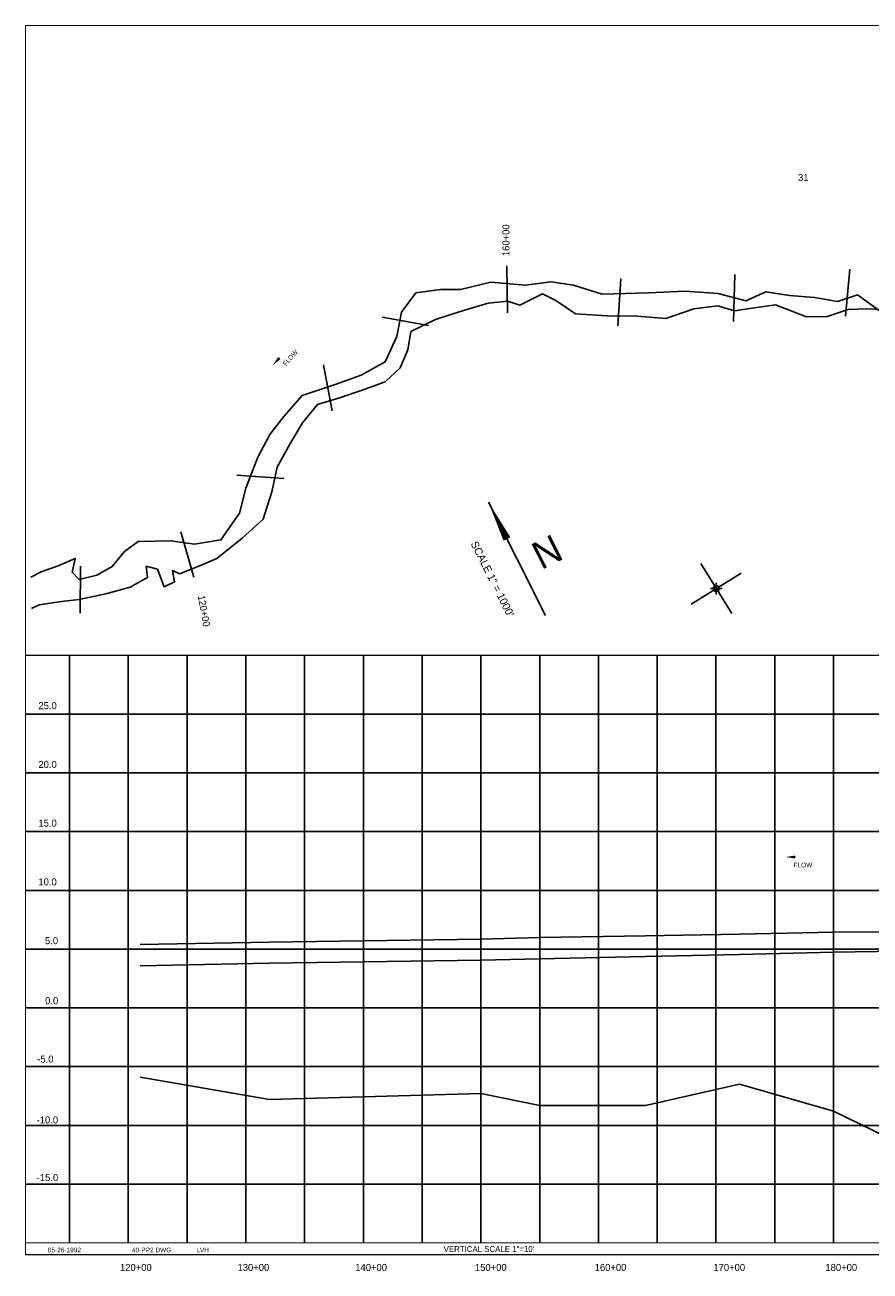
# Model space of a CAD drawing. Extents: x -20424 to -4414, y 5015 to 15735.
# Tile 1 of 2: x -20424 to -13233, y 5130 to 15735. Entities that reach past the tile are written whole.
import ezdxf
from ezdxf.enums import TextEntityAlignment as Align

# ---------------------------------------------------------------- set-up
doc = ezdxf.new("R2010")
doc.units = 0
doc.header["$LTSCALE"] = 1000
doc.header["$PDMODE"] = 34
doc.header["$PDSIZE"] = 50
doc.linetypes.add('DASHED', pattern=[0])
doc.linetypes.add('STREAM', pattern=[0])
doc.layers.get('0').update_dxf_attribs({"linetype": 'CONTINUOUS'})
for name, color, linetype in [('BORDER', 1, 'CONTINUOUS'), ('GRID', 2, 'CONTINUOUS'), ('PROPOSED', 7, 'CONTINUOUS'), ('STATIONS', 7, 'CONTINUOUS'), ('STRUCTURES', 1, 'CONTINUOUS'), ('TEXT', 7, 'CONTINUOUS'), ('TRUNKS', 5, 'STREAM'), ('WATER', 4, 'CONTINUOUS')]:
    doc.layers.add(name, color=color, linetype=linetype)

# ---------------------------------------------------------------- blocks, each defined once
blk = doc.blocks.new('LOGON')
at = {"color": 0}
blk.add_attdef('DATE', text='', height=1, dxfattribs=at).set_placement((-1.87, 1.76), align=Align.RIGHT)
for tag, p in [('TIME', (1.56, 1.76)), ('DRAWING', (8.97, 1.76)), ('OPERATOR', (22.66, 1.76))]:
    blk.add_attdef(tag, p, '', height=1, dxfattribs=at)
blk = doc.blocks.new('FLARROW')
at = {"color": 0}
blk.add_lwpolyline([(-0.28, 0.019, 0, 0.05, 0), (-0.112, 0.019, 0, 0, -0.087559), (-0.012, 0.001, 0, 0, 0.245722), (0.075, 0.013, 0, 0, -0.309425), (0.212, 0.015, 0, 0, 0), (0.278, 0.013, 0, 0, 0)], format="xyseb", dxfattribs=at)
blk.add_text('FLOW', height=0.08, dxfattribs=at).set_placement((0.015, -0.157), align=Align.CENTER)
blk = doc.blocks.new('FLOW')
at = {"layer": 'TRUNKS', "color": 0, "xscale": 500, "yscale": 500, "zscale": 500, "rotation": 26.28602035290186}
blk.add_blockref('FLARROW', (-11, 25), dxfattribs=at)
blk = doc.blocks.new('TICK')
at = {"color": 0}
for points in [[(500, 0), (500, 1000)], [(0, 500), (1000, 500)]]:
    blk.add_lwpolyline(points, dxfattribs=at)
blk.add_point((500, 500), dxfattribs=at)

msp = doc.modelspace()

# ---------------------------------------------------------------- linework, layer by layer
at = {"layer": 'BORDER', "color": 0, "const_width": 10}
msp.add_lwpolyline([(-20419, 5270), (-4419, 5270), (-4419, 15730), (-20419, 15730)], close=True, dxfattribs=at)
for points in [[(-20419, 10370), (-4419, 10370)], [(-20419, 5370), (-4419, 5370)]]:
    msp.add_lwpolyline(points, dxfattribs=at)
at = {"layer": 'GRID', "color": 0}
for points in [[(-20044, 5370), (-20044, 10370)], [(-19544, 5370), (-19544, 10370)], [(-19044, 5370), (-19044, 10370)], [(-18544, 5370), (-18544, 10370)], [(-18044, 5370), (-18044, 10370)], [(-17544, 5370), (-17544, 10370)], [(-17044, 5370), (-17044, 10370)], [(-16544, 5370), (-16544, 10370)], [(-16044, 5370), (-16044, 10370)], [(-15544, 5370), (-15544, 10370)], [(-15044, 5370), (-15044, 10370)], [(-14544, 5370), (-14544, 10370)], [(-14044, 5370), (-14044, 10370)], [(-13544, 5370), (-13544, 10370)], [(-20419, 9870), (-4419, 9870)], [(-20419, 9370), (-4419, 9370)], [(-20419, 8870), (-4419, 8870)], [(-20419, 8370), (-4419, 8370)], [(-20419, 7870), (-4419, 7870)], [(-20419, 7370), (-4419, 7370)], [(-20419, 6870), (-4419, 6870)], [(-20419, 6370), (-4419, 6370)], [(-20419, 5870), (-4419, 5870)]]:
    msp.add_lwpolyline(points, dxfattribs=at)
at = {"layer": 'PROPOSED', "color": 0}
for p, q in [((-18344, 7928), (-16544, 7956)), ((-16544, 7956), (-16044, 7968)), ((-16044, 7968), (-15144, 7984)), ((-15144, 7984), (-14344, 7998)), ((-14344, 7998), (-13544, 8013)), ((-13544, 8013), (-12844, 8019)), ((-19444, 7910), (-18344, 7928)), ((-13544, 7845), (-12844, 7853)), ((-19444, 7729), (-18344, 7751)), ((-18344, 7751), (-16544, 7776)), ((-16544, 7776), (-16044, 7786)), ((-16044, 7786), (-15144, 7806)), ((-15144, 7806), (-14344, 7823)), ((-14344, 7823), (-13544, 7845))]:
    msp.add_line(p, q, dxfattribs=at)
at = {"layer": 'PROPOSED', "color": 0, "linetype": 'DASHED'}
for p, q in [((-19444, 6780), (-18344, 6590)), ((-15144, 6540), (-14344, 6720)), ((-14344, 6720), (-13544, 6490)), ((-18344, 6590), (-16544, 6640)), ((-16544, 6640), (-16044, 6540)), ((-16044, 6540), (-15144, 6540)), ((-13544, 6490), (-12844, 6150))]:
    msp.add_line(p, q, dxfattribs=at)
at = {"layer": 'STATIONS', "color": 0}
for p, q in [((-16324, 13686), (-16317, 13286)), ((-14383, 13612), (-14395, 13212)), ((-13404, 13656), (-13441, 13258)), ((-15353, 13574), (-15378, 13175)), ((-17384, 13248), (-16991, 13176)), ((-17883, 12843), (-17809, 12450)), ((-18621, 11904), (-18222, 11876)), ((-19098, 11420), (-18988, 11035)), ((-19951, 11130), (-19953, 10730))]:
    msp.add_line(p, q, dxfattribs=at)
at = {"layer": 'TEXT', "color": 0}
msp.add_line((-16480, 11674), (-15995, 10709), dxfattribs=at)
msp.add_lwpolyline([(-16480, 11674, 0, 65.7, 0), (-16322, 11360, 65.7, 65.7, 0)], format="xyseb", dxfattribs=at)
at = {"layer": 'WATER', "color": 0}
for points in [[(-13155, 13306), (-13341, 13438), (-13510, 13382), (-13705, 13416), (-13918, 13432), (-14120, 13463), (-14289, 13388), (-14525, 13449), (-14805, 13469), (-15116, 13455), (-15513, 13445), (-15756, 13521), (-15947, 13548), (-16168, 13522), (-16460, 13546), (-16719, 13483), (-16887, 13483), (-17097, 13454), (-17221, 13290), (-17259, 13084), (-17358, 12867), (-17564, 12756), (-17785, 12674), (-18066, 12581), (-18220, 12402), (-18341, 12249), (-18443, 12058), (-18545, 11793), (-18598, 11580), (-18756, 11352), (-18981, 11315), (-19183, 11346), (-19460, 11339), (-19576, 11253), (-19681, 11126), (-19813, 11052), (-19963, 11015), (-20022, 11079), (-19996, 11195), (-20142, 11132), (-20285, 11080), (-20374, 11035)], [(-20368, 10768), (-20304, 10799), (-20113, 10828), (-19963, 10846), (-19735, 10894), (-19529, 10950), (-19382, 11032), (-19393, 11129), (-19296, 11103), (-19240, 10953), (-19150, 10997), (-19169, 11091), (-19109, 11065), (-18944, 11128), (-18790, 11194), (-18576, 11366), (-18396, 11530), (-18324, 11762), (-18278, 11972), (-18169, 12166), (-18063, 12349), (-17935, 12506), (-17748, 12561), (-17564, 12625), (-17358, 12699), (-17230, 12818), (-17166, 12971), (-17140, 13125), (-16929, 13229), (-16720, 13296), (-16483, 13366), (-16315, 13384), (-16214, 13350), (-16019, 13447), (-15907, 13390), (-15738, 13277), (-15469, 13261), (-15214, 13257), (-14971, 13237), (-14731, 13319), (-14529, 13344), (-14387, 13303), (-14255, 13321), (-14038, 13354), (-13773, 13252), (-13597, 13255), (-13420, 13314), (-13263, 13318), (-13121, 13313)]]:
    msp.add_lwpolyline(points, dxfattribs=at)

# ---------------------------------------------------------------- block references
at = {"color": 0, "xscale": 0.5, "yscale": 0.5, "zscale": 0.5, "rotation": 31.65655000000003}
msp.add_blockref('TICK', (-14623, 10594), dxfattribs=at)
at = {"layer": 'STRUCTURES', "color": 0}
for p, rotation in [((-18195, 12917), 21.78245078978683), ((-13813, 8617), 333.6661180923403)]:
    msp.add_blockref('FLOW', p, dxfattribs=dict(at, rotation=rotation))
at = {"layer": 'TEXT', "color": 0, "xscale": 40, "yscale": 40, "zscale": 40}
msp.add_blockref('LOGON', (-19872, 5219), dxfattribs=at).add_auto_attribs({'DATE': '05-26-1992', 'OPERATOR': 'LVH', 'DRAWING': '40-PP2.DWG'})

# ---------------------------------------------------------------- texts
at = {"layer": 'STATIONS', "color": 0}
for s, rotation, p in [('160+00', 90, (-16301, 13768)), ('120+00', 280, (-18953, 10876))]:
    msp.add_text(s, height=60, rotation=rotation, dxfattribs=at).set_placement(p)
at = {"layer": 'TEXT', "color": 0}
for s, p in [('31', (-13801, 14407)), ('120+00', (-19480, 5131)), ('130+00', (-18480, 5131)), ('140+00', (-17478, 5131)), ('150+00', (-16460, 5131)), ('160+00', (-15441, 5131)), ('170+00', (-14431, 5131)), ('180+00', (-13478, 5131))]:
    msp.add_text(s, height=60, dxfattribs=at).set_placement(p, align=Align.CENTER)
for s, height, rotation, p in [('N', 235, 206.6869, (-16034, 11356)), ('SCALE 1" = 1000\'', 65.73, 296.6869, (-16475, 11006)), ('-10.0', 60, 0.0376, (-20233, 6386)), ('-15.0', 60, 0.0376, (-20232, 5896))]:
    msp.add_text(s, height=height, rotation=rotation, dxfattribs=at).set_placement(p, align=Align.CENTER)
for s, height, p in [('25.0', 60, (-20309, 9912)), ('20.0', 60, (-20309, 9412)), ('15.0', 60, (-20309, 8912)), ('10.0', 60, (-20309, 8412)), ('VERTICAL SCALE 1"=10\'', 50, (-16861, 5293))]:
    msp.add_text(s, height=height, dxfattribs=at).set_placement(p)
for s, p in [('5.0', (-20253, 7912)), ('0.0', (-20252, 7401)), ('-5.0', (-20319, 6904))]:
    msp.add_text(s, height=60, rotation=0.0376, dxfattribs=at).set_placement(p)

doc.saveas('drawing.dxf')
